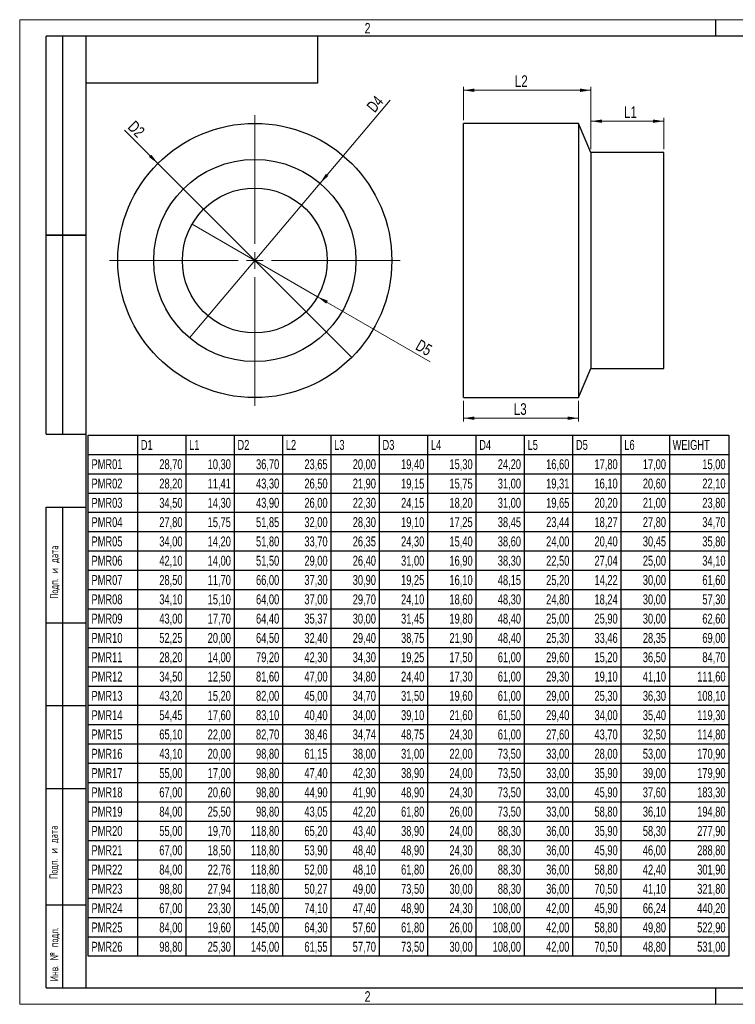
# Model space of a CAD drawing. Header units: millimetres. Extents: x 0 to 420, y 0 to 297.
# Tile 1 of 2: x 0 to 216, y 0 to 297. Entities that reach past the tile are written whole.
import ezdxf

# ---------------------------------------------------------------- set-up
doc = ezdxf.new("R2010")
doc.units = ezdxf.units.MM
doc.layers.add('ОСЕВЫЕ', color=7, linetype='Continuous')
doc.styles.add('SLDTEXTSTYLE0', font='TXT', dxfattribs={"width": 0.75})
doc.styles.add('SLDTEXTSTYLE1', font='TXT', dxfattribs={"width": 0.7})
doc.styles.add('SLDTEXTSTYLE2', font='TXT', dxfattribs={"width": 0.605, "bigfont": 'bigfont'})
doc.dimstyles.new('SLDDIMSTYLE0', dxfattribs={"dimtxt": 3.5, "dimasz": 3.302, "dimexe": 0, "dimexo": 0.0625, "dimgap": 0.875, "dimtad": 1, "dimrnd": 1e-09, "dimzin": 12, "dimdsep": 46, "dimtxsty": 'SLDTEXTSTYLE0', "dimsah": 1, "dimcen": 0.09, "dimadec": 0, "dimazin": 3, "dimtfac": 1, "dimtofl": 0, "dimtmove": 0, "dimatfit": 3, "dimfxl": 0, "dimfrac": 2, "dimtolj": 1, "dimtzin": 12, "dimarcsym": 0})
doc.dimstyles.new('SLDDIMSTYLE1', dxfattribs={"dimtxt": 3.5, "dimasz": 3.302, "dimexe": 0, "dimexo": 0.0625, "dimgap": 0.875, "dimtad": 1, "dimrnd": 1e-09, "dimzin": 12, "dimdsep": 46, "dimtxsty": 'SLDTEXTSTYLE0', "dimblk1": 'NONE', "dimsah": 1, "dimcen": 0, "dimadec": 0, "dimazin": 3, "dimtfac": 1, "dimtmove": 0, "dimatfit": 3, "dimldrblk": 'NONE', "dimfxl": 0, "dimfrac": 2, "dimtolj": 1, "dimtzin": 12, "dimarcsym": 0})

# ---------------------------------------------------------------- blocks, each defined once
blk = doc.blocks.new('_D')
at = {"color": 7, "linetype": 'Continuous', "lineweight": 0}
for p, q in [((133.92, 266.71), (133.92, 276.71)), ((172.38, 257.91), (172.38, 276.71)), ((133.92, 275.71), (172.38, 275.71))]:
    blk.add_line(p, q, dxfattribs=at)
at = {"color": 7, "linetype": 'Continuous', "lineweight": 18}
for points in [[(133.92, 275.71), (137.22, 275.2), (137.22, 276.22)], [(172.38, 275.71), (169.08, 276.22), (169.08, 275.2)]]:
    blk.add_solid(points, dxfattribs=at)
at = {"color": 7, "linetype": 'Continuous', "lineweight": 18, "insert": (149.39, 280.22), "char_height": 3.5, "attachment_point": 1, "style": 'SLDTEXTSTYLE0'}
blk.add_mtext('L2', dxfattribs=at)
blk = doc.blocks.new('_D_1')
at = {"color": 7, "linetype": 'Continuous', "lineweight": 0}
for p, q in [((172.38, 257.91), (172.38, 267.38)), ((194.38, 257.91), (194.38, 267.38)), ((194.38, 266.38), (172.38, 266.38))]:
    blk.add_line(p, q, dxfattribs=at)
at = {"color": 7, "linetype": 'Continuous', "lineweight": 18}
for points in [[(172.38, 266.38), (175.68, 265.87), (175.68, 266.89)], [(194.38, 266.38), (191.08, 266.89), (191.08, 265.87)]]:
    blk.add_solid(points, dxfattribs=at)
at = {"color": 7, "linetype": 'Continuous', "lineweight": 18, "insert": (182.34, 270.89), "char_height": 3.5, "attachment_point": 1, "style": 'SLDTEXTSTYLE0'}
blk.add_mtext('L1', dxfattribs=at)
blk = doc.blocks.new('_D_2')
at = {"color": 7, "linetype": 'Continuous', "lineweight": 0}
for p, q in [((133.92, 182.01), (133.92, 175.79)), ((168.66, 182.01), (168.66, 175.79)), ((133.92, 176.79), (168.66, 176.79))]:
    blk.add_line(p, q, dxfattribs=at)
at = {"color": 7, "linetype": 'Continuous', "lineweight": 18}
for points in [[(133.92, 176.79), (137.22, 176.28), (137.22, 177.3)], [(168.66, 176.79), (165.36, 177.3), (165.36, 176.28)]]:
    blk.add_solid(points, dxfattribs=at)
at = {"color": 7, "linetype": 'Continuous', "lineweight": 18, "insert": (149.08, 181.3), "char_height": 3.5, "attachment_point": 1, "style": 'SLDTEXTSTYLE0'}
blk.add_mtext('L3', dxfattribs=at)
blk = doc.blocks.new('_D_3')
at = {"color": 7, "linetype": 'Continuous', "lineweight": 0}
for q in [(31.67, 263.64), (100.18, 195.12)]:
    blk.add_line((41.7, 253.6), q, dxfattribs=at)
at = {"color": 7, "linetype": 'Continuous', "lineweight": 18}
blk.add_solid([(41.7, 253.6), (39.73, 256.29), (39.01, 255.58)], dxfattribs=at)
at = {"color": 7, "linetype": 'Continuous', "lineweight": 18, "insert": (34.86, 266.82), "char_height": 3.5, "attachment_point": 1, "rotation": 315, "style": 'SLDTEXTSTYLE0'}
blk.add_mtext('D2', dxfattribs=at)
blk = doc.blocks.new('_None')
blk = doc.blocks.new('_D_4')
at = {"color": 7, "linetype": 'Continuous', "lineweight": 0}
for q in [(111.78, 272.71), (51.26, 201.06)]:
    blk.add_line((90.63, 247.66), q, dxfattribs=at)
at = {"color": 7, "linetype": 'Continuous', "lineweight": 18}
blk.add_solid([(90.63, 247.66), (93.14, 249.86), (92.37, 250.51)], dxfattribs=at)
at = {"color": 7, "linetype": 'Continuous', "lineweight": 18, "insert": (104.43, 270.99), "char_height": 3.5, "attachment_point": 1, "rotation": 49.811, "style": 'SLDTEXTSTYLE0'}
blk.add_mtext('D4', dxfattribs=at)
blk = doc.blocks.new('_D_5')
at = {"color": 7, "linetype": 'Continuous', "lineweight": 0}
for q in [(52.02, 235.29), (123.9, 193.79)]:
    blk.add_line((89.87, 213.44), q, dxfattribs=at)
at = {"color": 7, "linetype": 'Continuous', "lineweight": 18}
blk.add_solid([(89.87, 213.44), (92.47, 211.35), (92.98, 212.23)], dxfattribs=at)
at = {"color": 7, "linetype": 'Continuous', "lineweight": 18, "insert": (120.91, 200.72), "char_height": 3.5, "attachment_point": 1, "rotation": 330, "style": 'SLDTEXTSTYLE0'}
blk.add_mtext('D5', dxfattribs=at)
blk = doc.blocks.new('SW_CENTERMARKSYMBOL_0')
at = {"color": 0, "linetype": 'Continuous', "lineweight": 18}
for p, q in [((0, 5), (0, 43.85)), ((-5, 0), (-43.85, 0)), ((0, 0), (-2.5, 0)), ((0, 0), (0, 2.5)), ((0, 0), (0, -2.5)), ((0, 0), (2.5, 0)), ((5, 0), (43.85, 0)), ((0, -5), (0, -43.85))]:
    blk.add_line(p, q, dxfattribs=at)
blk = doc.blocks.new('SW_DESIGN_TABLE_0')
at = {"color": 0, "linetype": 'Continuous', "lineweight": 25}
for p, q in [((0, 0), (193.31, 0)), ((0, -157.2), (0, 0)), ((14.87, 0), (14.87, -157.2)), ((29.46, 0), (29.46, -157.2)), ((44.05, 0), (44.05, -157.2)), ((58.64, 0), (58.64, -157.2)), ((73.23, 0), (73.23, -157.2)), ((87.82, 0), (87.82, -157.2)), ((102.4, 0), (102.4, -157.2)), ((116.99, 0), (116.99, -157.2)), ((131.58, 0), (131.58, -157.2)), ((146.17, 0), (146.17, -157.2)), ((160.76, 0), (160.76, -157.2)), ((175.35, 0), (175.35, -157.2)), ((193.31, 0), (193.31, -157.2)), ((0, -5.82), (193.31, -5.82)), ((0, -11.64), (193.31, -11.64)), ((0, -17.47), (193.31, -17.47)), ((0, -23.29), (193.31, -23.29)), ((0, -29.11), (193.31, -29.11)), ((0, -34.93), (193.31, -34.93)), ((0, -40.75), (193.31, -40.75)), ((0, -46.58), (193.31, -46.58)), ((0, -52.4), (193.31, -52.4)), ((0, -58.22), (193.31, -58.22)), ((0, -64.04), (193.31, -64.04)), ((0, -69.87), (193.31, -69.87)), ((0, -75.69), (193.31, -75.69)), ((0, -81.51), (193.31, -81.51)), ((0, -87.33), (193.31, -87.33)), ((0, -93.15), (193.31, -93.15)), ((0, -98.98), (193.31, -98.98)), ((0, -104.8), (193.31, -104.8)), ((0, -110.62), (193.31, -110.62)), ((0, -116.44), (193.31, -116.44)), ((0, -122.26), (193.31, -122.26)), ((0, -128.09), (193.31, -128.09)), ((0, -133.91), (193.31, -133.91)), ((0, -139.73), (193.31, -139.73)), ((0, -145.55), (193.31, -145.55)), ((0, -151.38), (193.31, -151.38)), ((193.31, -157.2), (0, -157.2))]:
    blk.add_line(p, q, dxfattribs=at)
at = {"color": 0, "linetype": 'Continuous', "lineweight": 25, "char_height": 2.989, "style": 'SLDTEXTSTYLE1'}
for s, insert, attachment_point in [('D1', (15.87, -1.47), 1), ('L1', (30.46, -1.47), 1), ('D2', (45.04, -1.47), 1), ('L2', (59.63, -1.47), 1), ('L3', (74.22, -1.47), 1), ('D3', (88.81, -1.47), 1), ('L4', (103.4, -1.47), 1), ('D4', (117.99, -1.47), 1), ('L5', (132.58, -1.47), 1), ('D5', (147.17, -1.47), 1), ('L6', (161.76, -1.47), 1), ('WEIGHT', (176.35, -1.47), 1), ('PMR01', (1, -7.29), 1), ('28,70', (28.46, -7.29), 3), ('10,30', (43.05, -7.29), 3), ('36,70', (57.64, -7.29), 3), ('23,65', (72.23, -7.29), 3), ('20,00', (86.82, -7.29), 3), ('19,40', (101.41, -7.29), 3), ('15,30', (116, -7.29), 3), ('24,20', (130.59, -7.29), 3), ('16,60', (145.18, -7.29), 3), ('17,80', (159.76, -7.29), 3), ('17,00', (174.35, -7.29), 3), ('15,00', (192.31, -7.29), 3), ('PMR02', (1, -13.12), 1), ('28,20', (28.46, -13.12), 3), ('11,41', (43.05, -13.12), 3), ('43,30', (57.64, -13.12), 3), ('26,50', (72.23, -13.12), 3), ('21,90', (86.82, -13.12), 3), ('19,15', (101.41, -13.12), 3), ('15,75', (116, -13.12), 3), ('31,00', (130.59, -13.12), 3), ('19,31', (145.18, -13.12), 3), ('16,10', (159.76, -13.12), 3), ('20,60', (174.35, -13.12), 3), ('22,10', (192.31, -13.12), 3), ('PMR03', (1, -18.94), 1), ('34,50', (28.46, -18.94), 3), ('14,30', (43.05, -18.94), 3), ('43,90', (57.64, -18.94), 3), ('26,00', (72.23, -18.94), 3), ('22,30', (86.82, -18.94), 3), ('24,15', (101.41, -18.94), 3), ('18,20', (116, -18.94), 3), ('31,00', (130.59, -18.94), 3), ('19,65', (145.18, -18.94), 3), ('20,20', (159.76, -18.94), 3), ('21,00', (174.35, -18.94), 3), ('23,80', (192.31, -18.94), 3), ('PMR04', (1, -24.76), 1), ('27,80', (28.46, -24.76), 3), ('15,75', (43.05, -24.76), 3), ('51,85', (57.64, -24.76), 3), ('32,00', (72.23, -24.76), 3), ('28,30', (86.82, -24.76), 3), ('19,10', (101.41, -24.76), 3), ('17,25', (116, -24.76), 3), ('38,45', (130.59, -24.76), 3), ('23,44', (145.18, -24.76), 3), ('18,27', (159.76, -24.76), 3), ('27,80', (174.35, -24.76), 3), ('34,70', (192.31, -24.76), 3), ('PMR05', (1, -30.58), 1), ('34,00', (28.46, -30.58), 3), ('14,20', (43.05, -30.58), 3), ('51,80', (57.64, -30.58), 3), ('33,70', (72.23, -30.58), 3), ('26,35', (86.82, -30.58), 3), ('24,30', (101.41, -30.58), 3), ('15,40', (116, -30.58), 3), ('38,60', (130.59, -30.58), 3), ('24,00', (145.18, -30.58), 3), ('20,40', (159.76, -30.58), 3), ('30,45', (174.35, -30.58), 3), ('35,80', (192.31, -30.58), 3), ('PMR06', (1, -36.4), 1), ('42,10', (28.46, -36.4), 3), ('14,00', (43.05, -36.4), 3), ('51,50', (57.64, -36.4), 3), ('29,00', (72.23, -36.4), 3), ('26,40', (86.82, -36.4), 3), ('31,00', (101.41, -36.4), 3), ('16,90', (116, -36.4), 3), ('38,30', (130.59, -36.4), 3), ('22,50', (145.18, -36.4), 3), ('27,04', (159.76, -36.4), 3), ('25,00', (174.35, -36.4), 3), ('34,10', (192.31, -36.4), 3), ('PMR07', (1, -42.23), 1), ('28,50', (28.46, -42.23), 3), ('11,70', (43.05, -42.23), 3), ('66,00', (57.64, -42.23), 3), ('37,30', (72.23, -42.23), 3), ('30,90', (86.82, -42.23), 3), ('19,25', (101.41, -42.23), 3), ('16,10', (116, -42.23), 3), ('48,15', (130.59, -42.23), 3), ('25,20', (145.18, -42.23), 3), ('14,22', (159.76, -42.23), 3), ('30,00', (174.35, -42.23), 3), ('61,60', (192.31, -42.23), 3), ('PMR08', (1, -48.05), 1), ('34,10', (28.46, -48.05), 3), ('15,10', (43.05, -48.05), 3), ('64,00', (57.64, -48.05), 3), ('37,00', (72.23, -48.05), 3), ('29,70', (86.82, -48.05), 3), ('24,10', (101.41, -48.05), 3), ('18,60', (116, -48.05), 3), ('48,30', (130.59, -48.05), 3), ('24,80', (145.18, -48.05), 3), ('18,24', (159.76, -48.05), 3), ('30,00', (174.35, -48.05), 3), ('57,30', (192.31, -48.05), 3), ('PMR09', (1, -53.87), 1), ('43,00', (28.46, -53.87), 3), ('17,70', (43.05, -53.87), 3), ('64,40', (57.64, -53.87), 3), ('35,37', (72.23, -53.87), 3), ('30,00', (86.82, -53.87), 3), ('31,45', (101.41, -53.87), 3), ('19,80', (116, -53.87), 3), ('48,40', (130.59, -53.87), 3), ('25,00', (145.18, -53.87), 3), ('25,90', (159.76, -53.87), 3), ('30,00', (174.35, -53.87), 3), ('62,60', (192.31, -53.87), 3), ('PMR10', (1, -59.69), 1), ('52,25', (28.46, -59.69), 3), ('20,00', (43.05, -59.69), 3), ('64,50', (57.64, -59.69), 3), ('32,40', (72.23, -59.69), 3), ('29,40', (86.82, -59.69), 3), ('38,75', (101.41, -59.69), 3), ('21,90', (116, -59.69), 3), ('48,40', (130.59, -59.69), 3), ('25,30', (145.18, -59.69), 3), ('33,46', (159.76, -59.69), 3), ('28,35', (174.35, -59.69), 3), ('69,00', (192.31, -59.69), 3), ('PMR11', (1, -65.51), 1), ('28,20', (28.46, -65.51), 3), ('14,00', (43.05, -65.51), 3), ('79,20', (57.64, -65.51), 3), ('42,30', (72.23, -65.51), 3), ('34,30', (86.82, -65.51), 3), ('19,25', (101.41, -65.51), 3), ('17,50', (116, -65.51), 3), ('61,00', (130.59, -65.51), 3), ('29,60', (145.18, -65.51), 3), ('15,20', (159.76, -65.51), 3), ('36,50', (174.35, -65.51), 3), ('84,70', (192.31, -65.51), 3), ('PMR12', (1, -71.34), 1), ('34,50', (28.46, -71.34), 3), ('12,50', (43.05, -71.34), 3), ('81,60', (57.64, -71.34), 3), ('47,00', (72.23, -71.34), 3), ('34,80', (86.82, -71.34), 3), ('24,40', (101.41, -71.34), 3), ('17,30', (116, -71.34), 3), ('61,00', (130.59, -71.34), 3), ('29,30', (145.18, -71.34), 3), ('19,10', (159.76, -71.34), 3), ('41,10', (174.35, -71.34), 3), ('111,60', (192.31, -71.34), 3), ('PMR13', (1, -77.16), 1), ('43,20', (28.46, -77.16), 3), ('15,20', (43.05, -77.16), 3), ('82,00', (57.64, -77.16), 3), ('45,00', (72.23, -77.16), 3), ('34,70', (86.82, -77.16), 3), ('31,50', (101.41, -77.16), 3), ('19,60', (116, -77.16), 3), ('61,00', (130.59, -77.16), 3), ('29,00', (145.18, -77.16), 3), ('25,30', (159.76, -77.16), 3), ('36,30', (174.35, -77.16), 3), ('108,10', (192.31, -77.16), 3), ('PMR14', (1, -82.98), 1), ('54,45', (28.46, -82.98), 3), ('17,60', (43.05, -82.98), 3), ('83,10', (57.64, -82.98), 3), ('40,40', (72.23, -82.98), 3), ('34,00', (86.82, -82.98), 3), ('39,10', (101.41, -82.98), 3), ('21,60', (116, -82.98), 3), ('61,50', (130.59, -82.98), 3), ('29,40', (145.18, -82.98), 3), ('34,00', (159.76, -82.98), 3), ('35,40', (174.35, -82.98), 3), ('119,30', (192.31, -82.98), 3), ('PMR15', (1, -88.8), 1), ('65,10', (28.46, -88.8), 3), ('22,00', (43.05, -88.8), 3), ('82,70', (57.64, -88.8), 3), ('38,46', (72.23, -88.8), 3), ('34,74', (86.82, -88.8), 3), ('48,75', (101.41, -88.8), 3), ('24,30', (116, -88.8), 3), ('61,00', (130.59, -88.8), 3), ('27,60', (145.18, -88.8), 3), ('43,70', (159.76, -88.8), 3), ('32,50', (174.35, -88.8), 3), ('114,80', (192.31, -88.8), 3), ('PMR16', (1, -94.63), 1), ('43,10', (28.46, -94.63), 3), ('20,00', (43.05, -94.63), 3), ('98,80', (57.64, -94.63), 3), ('61,15', (72.23, -94.63), 3), ('38,00', (86.82, -94.63), 3), ('31,00', (101.41, -94.63), 3), ('22,00', (116, -94.63), 3), ('73,50', (130.59, -94.63), 3), ('33,00', (145.18, -94.63), 3), ('28,00', (159.76, -94.63), 3), ('53,00', (174.35, -94.63), 3), ('170,90', (192.31, -94.63), 3), ('PMR17', (1, -100.45), 1), ('55,00', (28.46, -100.45), 3), ('17,00', (43.05, -100.45), 3), ('98,80', (57.64, -100.45), 3), ('47,40', (72.23, -100.45), 3), ('42,30', (86.82, -100.45), 3), ('38,90', (101.41, -100.45), 3), ('24,00', (116, -100.45), 3), ('73,50', (130.59, -100.45), 3), ('33,00', (145.18, -100.45), 3), ('35,90', (159.76, -100.45), 3), ('39,00', (174.35, -100.45), 3), ('179,90', (192.31, -100.45), 3), ('PMR18', (1, -106.27), 1), ('67,00', (28.46, -106.27), 3), ('20,60', (43.05, -106.27), 3), ('98,80', (57.64, -106.27), 3), ('44,90', (72.23, -106.27), 3), ('41,90', (86.82, -106.27), 3), ('48,90', (101.41, -106.27), 3), ('24,30', (116, -106.27), 3), ('73,50', (130.59, -106.27), 3), ('33,00', (145.18, -106.27), 3), ('45,90', (159.76, -106.27), 3), ('37,60', (174.35, -106.27), 3), ('183,30', (192.31, -106.27), 3), ('PMR19', (1, -112.09), 1), ('84,00', (28.46, -112.09), 3), ('25,50', (43.05, -112.09), 3), ('98,80', (57.64, -112.09), 3), ('43,05', (72.23, -112.09), 3), ('42,20', (86.82, -112.09), 3), ('61,80', (101.41, -112.09), 3), ('26,00', (116, -112.09), 3), ('73,50', (130.59, -112.09), 3), ('33,00', (145.18, -112.09), 3), ('58,80', (159.76, -112.09), 3), ('36,10', (174.35, -112.09), 3), ('194,80', (192.31, -112.09), 3), ('PMR20', (1, -117.91), 1), ('55,00', (28.46, -117.91), 3), ('19,70', (43.05, -117.91), 3), ('118,80', (57.64, -117.91), 3), ('65,20', (72.23, -117.91), 3), ('43,40', (86.82, -117.91), 3), ('38,90', (101.41, -117.91), 3), ('24,00', (116, -117.91), 3), ('88,30', (130.59, -117.91), 3), ('36,00', (145.18, -117.91), 3), ('35,90', (159.76, -117.91), 3), ('58,30', (174.35, -117.91), 3), ('277,90', (192.31, -117.91), 3), ('PMR21', (1, -123.74), 1), ('67,00', (28.46, -123.74), 3), ('18,50', (43.05, -123.74), 3), ('118,80', (57.64, -123.74), 3), ('53,90', (72.23, -123.74), 3), ('48,40', (86.82, -123.74), 3), ('48,90', (101.41, -123.74), 3), ('24,30', (116, -123.74), 3), ('88,30', (130.59, -123.74), 3), ('36,00', (145.18, -123.74), 3), ('45,90', (159.76, -123.74), 3), ('46,00', (174.35, -123.74), 3), ('288,80', (192.31, -123.74), 3), ('PMR22', (1, -129.56), 1), ('84,00', (28.46, -129.56), 3), ('22,76', (43.05, -129.56), 3), ('118,80', (57.64, -129.56), 3), ('52,00', (72.23, -129.56), 3), ('48,10', (86.82, -129.56), 3), ('61,80', (101.41, -129.56), 3), ('26,00', (116, -129.56), 3), ('88,30', (130.59, -129.56), 3), ('36,00', (145.18, -129.56), 3), ('58,80', (159.76, -129.56), 3), ('42,40', (174.35, -129.56), 3), ('301,90', (192.31, -129.56), 3), ('PMR23', (1, -135.38), 1), ('98,80', (28.46, -135.38), 3), ('27,94', (43.05, -135.38), 3), ('118,80', (57.64, -135.38), 3), ('50,27', (72.23, -135.38), 3), ('49,00', (86.82, -135.38), 3), ('73,50', (101.41, -135.38), 3), ('30,00', (116, -135.38), 3), ('88,30', (130.59, -135.38), 3), ('36,00', (145.18, -135.38), 3), ('70,50', (159.76, -135.38), 3), ('41,10', (174.35, -135.38), 3), ('321,80', (192.31, -135.38), 3), ('PMR24', (1, -141.2), 1), ('67,00', (28.46, -141.2), 3), ('23,30', (43.05, -141.2), 3), ('145,00', (57.64, -141.2), 3), ('74,10', (72.23, -141.2), 3), ('47,40', (86.82, -141.2), 3), ('48,90', (101.41, -141.2), 3), ('24,30', (116, -141.2), 3), ('108,00', (130.59, -141.2), 3), ('42,00', (145.18, -141.2), 3), ('45,90', (159.76, -141.2), 3), ('66,24', (174.35, -141.2), 3), ('440,20', (192.31, -141.2), 3), ('PMR25', (1, -147.02), 1), ('84,00', (28.46, -147.02), 3), ('19,60', (43.05, -147.02), 3), ('145,00', (57.64, -147.02), 3), ('64,30', (72.23, -147.02), 3), ('57,60', (86.82, -147.02), 3), ('61,80', (101.41, -147.02), 3), ('26,00', (116, -147.02), 3), ('108,00', (130.59, -147.02), 3), ('42,00', (145.18, -147.02), 3), ('58,80', (159.76, -147.02), 3), ('49,80', (174.35, -147.02), 3), ('522,90', (192.31, -147.02), 3), ('PMR26', (1, -152.85), 1), ('98,80', (28.46, -152.85), 3), ('25,30', (43.05, -152.85), 3), ('145,00', (57.64, -152.85), 3), ('61,55', (72.23, -152.85), 3), ('57,70', (86.82, -152.85), 3), ('73,50', (101.41, -152.85), 3), ('30,00', (116, -152.85), 3), ('108,00', (130.59, -152.85), 3), ('42,00', (145.18, -152.85), 3), ('70,50', (159.76, -152.85), 3), ('48,80', (174.35, -152.85), 3), ('531,00', (192.31, -152.85), 3)]:
    blk.add_mtext(s, dxfattribs=dict(at, insert=insert, attachment_point=attachment_point))

msp = doc.modelspace()

# ---------------------------------------------------------------- linework, layer by layer
at = {"color": 7, "linetype": 'Continuous', "lineweight": 25}
for p, q in [((8, 172), (8, 292)), ((20, 292), (8, 292)), ((8, 172), (8, 292)), ((13, 172), (13, 292)), ((13, 172), (13, 292)), ((20, 292), (20, 5)), ((415, 292), (20, 292)), ((20, 292), (20, 5)), ((90, 278), (90, 292)), ((20, 278), (90, 278)), ((168.658, 265.712), (133.918, 265.712)), ((133.918, 224.362), (133.918, 265.712)), ((172.378, 256.912), (168.658, 265.712)), ((168.658, 265.712), (168.658, 183.012)), ((194.378, 256.912), (172.378, 256.912)), ((172.378, 256.912), (172.378, 191.812)), ((194.378, 224.362), (194.378, 256.912)), ((8, 232), (20, 232)), ((20, 232), (8, 232)), ((133.918, 183.012), (133.918, 224.362)), ((194.378, 191.812), (194.378, 224.362)), ((168.658, 183.012), (172.378, 191.812)), ((172.378, 191.812), (194.378, 191.812)), ((133.918, 183.012), (168.658, 183.012)), ((8, 172), (20, 172)), ((8, 5), (8, 150)), ((8, 150), (20, 150)), ((13, 5), (13, 150)), ((20, 115), (8, 115)), ((20, 90), (8, 90)), ((20, 65), (8, 65)), ((8, 30), (20, 30)), ((8, 5), (20, 5)), ((20, 5), (415, 5))]:
    msp.add_line(p, q, dxfattribs=at)
for radius in [41.35, 30.5, 21.85]:
    msp.add_circle((70.943, 224.362), radius, dxfattribs=at)
at = {"layer": 'ОСЕВЫЕ', "lineweight": 18}
for p, q in [((0, 297), (420, 297)), ((0, 297), (0, 0)), ((0, 0), (420, 0))]:
    msp.add_line(p, q, dxfattribs=at)
at = {"layer": 'ОСЕВЫЕ', "lineweight": 25}
for p, q in [((210, 297), (210, 292)), ((210, 5), (210, 0))]:
    msp.add_line(p, q, dxfattribs=at)

# ---------------------------------------------------------------- block references
at = {"color": 7, "linetype": 'Continuous', "lineweight": 0}
msp.add_blockref('SW_CENTERMARKSYMBOL_0', (70.943, 224.362), dxfattribs=at)
at = {"color": 7, "linetype": 'Continuous', "lineweight": 25}
msp.add_blockref('SW_DESIGN_TABLE_0', (20.676, 171.7), dxfattribs=at)

# ---------------------------------------------------------------- texts
at = {"color": 7, "linetype": 'Continuous', "lineweight": 0, "char_height": 3.175, "attachment_point": 2, "style": 'SLDTEXTSTYLE0'}
for insert in [(104.968, 296.019), (104.968, 3.943)]:
    msp.add_mtext('2', dxfattribs=dict(at, insert=insert))
at = {"color": 7, "linetype": 'Continuous', "lineweight": 0, "char_height": 2.5, "attachment_point": 1, "rotation": 90, "style": 'SLDTEXTSTYLE2'}
for s, insert in [('Подп. и дата', (9.143, 122.304)), ('Подп. и дата', (8.985, 37.79)), ('Инв. № подл.', (9.155, 6.964))]:
    msp.add_mtext(s, dxfattribs=dict(at, insert=insert))

# ---------------------------------------------------------------- dimensions: what is measured, and where the dimension line sits
at = {"color": 7, "linetype": 'Continuous', "lineweight": 18}
for base, p1, p2, text, picture, middle in [((172.378, 275.712), (133.918, 265.712), (172.378, 256.912), 'L2', '_D', (151.759, 275.712)), ((172.378, 266.383), (194.378, 256.912), (172.378, 256.912), 'L1', '_D_1', (184.714, 266.383)), ((168.658, 176.791), (133.918, 183.012), (168.658, 183.012), 'L3', '_D_2', (151.453, 176.791))]:
    dim = msp.add_linear_dim(base=base, p1=p1, p2=p2, text=text, dimstyle='SLDDIMSTYLE0', dxfattribs=at)
    dim.commit()
    dim.dimension.update_dxf_attribs({"geometry": picture, "text_midpoint": middle, "dimtype": 160})
for p1, p2, text, picture, middle in [((51.261, 201.062), (90.625, 247.662), 'D4', '_D_4', (109.868, 270.441)), ((100.182, 195.123), (41.704, 253.601), 'D2', '_D_3', (33.757, 261.548)), ((52.02, 235.287), (89.866, 213.437), 'D5', '_D_5', (121.333, 195.27))]:
    dim = msp.add_diameter_dim_2p(p1=p1, p2=p2, text=text, dimstyle='SLDDIMSTYLE1', override={"dimpost": '<>'}, dxfattribs=at)
    dim.commit()
    dim.dimension.update_dxf_attribs({"geometry": picture, "text_midpoint": middle, "dimtype": 163})

doc.saveas('drawing.dxf')
